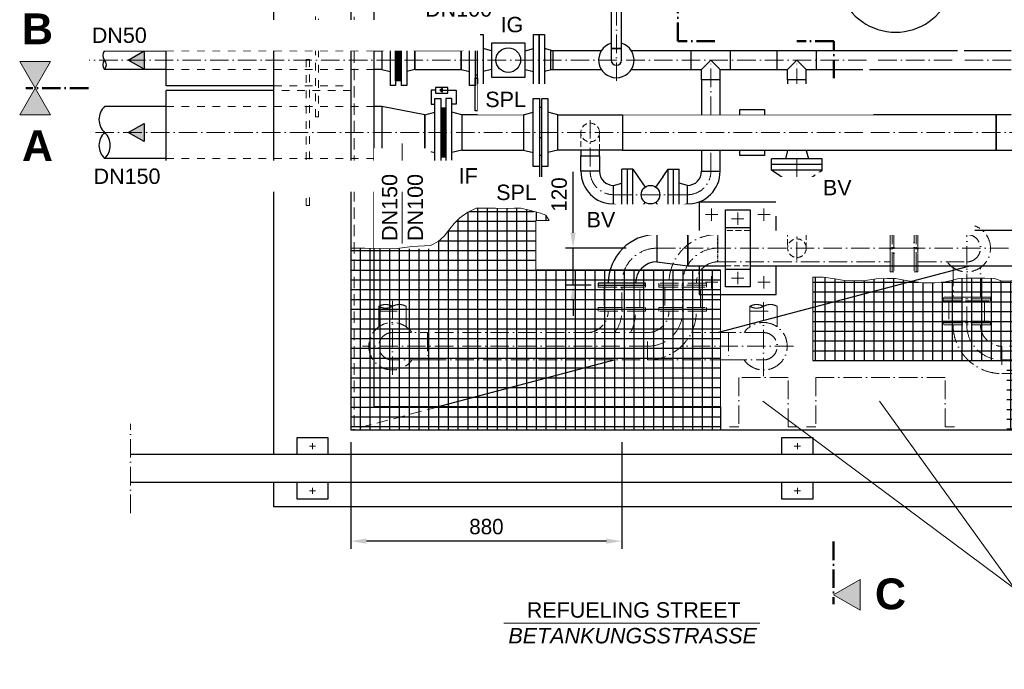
# Model space of a CAD drawing. Header units: millimetres. Extents: x 3814 to 923545, y -36595 to -4911.
# Tile 42 of 54: x 22731 to 25929, y -17491 to -15383. Entities that reach past the tile are written whole.
import ezdxf

# ---------------------------------------------------------------- set-up
doc = ezdxf.new("R2010")
doc.units = ezdxf.units.MM
for name, pattern in [('ACAD_ISO10W100', [18, 12, -3, 0, -3]), ('JIS_02_1.0', [2, 1, -1]), ('RIB_LT_42_S2_C1', [0.2875, 0.125, -0.075, 0.0125, -0.075]), ('VERDECKT2', [0.1875, 0.125, -0.0625])]:
    doc.linetypes.add(name, pattern=pattern)
for name, color, linetype in [('0_0_PANTOGRAPH', 7, 'Continuous'), ('P-MU050ENTL', 7, 'Continuous'), ('P-MU150AUSL', 7, 'Continuous'), ('P-MU200EINL', 7, 'Continuous')]:
    doc.layers.add(name, color=color, linetype=linetype)
for name, color, linetype, lineweight in [('Bemaßung', 7, 'Continuous', 9), ('Beschriftung', 7, 'Continuous', 9), ('P------T2', 7, 'Continuous', 18), ('P-ES-MD', 1, 'VERDECKT2', 18)]:
    doc.layers.add(name, color=color, linetype=linetype, lineweight=lineweight)
doc.styles.add('LBB3.5M1000', font='isocp.shx', dxfattribs={"height": 3.5})
doc.dimstyles.new('DIN', dxfattribs={"dimtxt": 2.5, "dimasz": 2.5, "dimexe": 1.25, "dimexo": 0.625, "dimtad": 1, "dimtih": 1, "dimdec": 4, "dimdsep": 46, "dimlunit": 6, "dimtxsty": 'Standard', "dimcen": 2.5, "dimadec": 0, "dimazin": 0, "dimtfac": 1, "dimtdec": 4, "dimtmove": 0, "dimatfit": 3, "dimfxl": 0, "dimtvp": 1, "dimtolj": 1, "dimtzin": 0, "dimarcsym": 0})

# ---------------------------------------------------------------- blocks, each defined once
blk = doc.blocks.new('*D69')
at = {"layer": 'Bemaßung', "color": 0, "lineweight": -2, "transparency": 16777216}
for p, q in [((24528.6, -16074.3), (24528.6, -15876)), ((24701.1, -16124.3), (24503.6, -16124.3)), ((24528.6, -16244.3), (24528.6, -16124.3)), ((24587.1, -16244.3), (24503.6, -16244.3)), ((24528.6, -16294.3), (24528.6, -16344.3))]:
    blk.add_line(p, q, dxfattribs=at)
at = {"layer": 'Bemaßung', "color": 0, "transparency": 16777216}
for points in [[(24520.3, -16074.3), (24537, -16074.3), (24528.6, -16124.3)], [(24520.3, -16294.3), (24537, -16294.3), (24528.6, -16244.3)]]:
    blk.add_solid(points, dxfattribs=at)
at = {"layer": 'DEFPOINTS', "color": 0, "transparency": 16777216}
for p in [(24801.1, -16124.3), (24528.6, -16244.3), (24687.1, -16244.3)]:
    blk.add_point(p, dxfattribs=at)
at = {"layer": 'Bemaßung', "color": 0, "transparency": 16777216, "insert": (24483.6, -15950.1), "char_height": 50, "attachment_point": 5, "rotation": 90}
blk.add_mtext('\\A1;120', dxfattribs=at)
blk = doc.blocks.new('*D68')
at = {"layer": 'Bemaßung', "color": 0, "lineweight": -2, "transparency": 16777216}
for p, q in [((23807.1, -16754.3), (23807.1, -17100.2)), ((24687.1, -16754.3), (24687.1, -17100.2)), ((24637.1, -17075.2), (23857.1, -17075.2))]:
    blk.add_line(p, q, dxfattribs=at)
at = {"layer": 'Bemaßung', "color": 0, "transparency": 16777216}
for points in [[(23857.1, -17066.9), (23857.1, -17083.6), (23807.1, -17075.2)], [(24637.1, -17066.9), (24637.1, -17083.6), (24687.1, -17075.2)]]:
    blk.add_solid(points, dxfattribs=at)
at = {"layer": 'DEFPOINTS', "color": 0, "transparency": 16777216}
for p in [(23807.1, -16714.3), (24687.1, -16714.3), (23807.1, -17075.2)]:
    blk.add_point(p, dxfattribs=at)
at = {"layer": 'Bemaßung', "color": 0, "transparency": 16777216, "insert": (24247.1, -17028.3), "char_height": 50, "attachment_point": 5}
blk.add_mtext('\\A1;880', dxfattribs=at)

msp = doc.modelspace()

# ---------------------------------------------------------------- hatches: boundary and pattern name
h = msp.add_hatch(color=256)
h.dxf.hatch_style = 1
h.paths.add_polyline_path([(23949.34268, -15396.34956), (23958.7138, -15401.75998), (23958.7138, -15390.93914)])
at = {"lineweight": 5}
h = msp.add_hatch(dxfattribs=at)
h.set_pattern_fill('NET3', color=256, angle=90)
h.set_pattern_definition([(90, (-33241.8837, -25930.738), (-3.175, 2e-16), []), (150, (-33241.8837, -25930.738), (-1.5875, -2.74963066), []), (210, (-33241.8837, -25930.738), (1.5875, -2.74963066), [])])
h.paths.add_polyline_path([(23970.09009, -15581.21934), (23952.09009, -15581.21934), (23952.09009, -15446.21934), (23970.09009, -15446.21934)])
h = msp.add_hatch(color=256)
h.dxf.hatch_style = 1
h.paths.add_polyline_path([(23084.03017, -15513.71934), (23135.06813, -15484.25256), (23135.06813, -15543.18613)])
h = msp.add_hatch(color=256)
h.dxf.hatch_style = 1
h.paths.add_polyline_path([(24095.34268, -15611.88538), (24104.7138, -15617.29579), (24104.7138, -15606.47496)])
h = msp.add_hatch(dxfattribs=at)
h.set_pattern_fill('NET3', color=256, angle=180)
h.set_pattern_definition([(180, (9449.2484, -15748.7193), (-4e-16, -3.175), []), (240, (9449.2484, -15748.7193), (2.74963066, -1.5875), []), (300, (9449.2484, -15748.7193), (2.74963066, 1.5875), [])])
h.paths.add_polyline_path([(24115.09009, -15827.71934), (24115.09009, -15669.71934), (24099.09009, -15669.71934), (24099.09009, -15827.71934)])
h = msp.add_hatch(color=256)
h.dxf.hatch_style = 1
h.paths.add_polyline_path([(23084.03017, -15748.71934), (23135.06813, -15719.25256), (23135.06813, -15778.18613)])
h = msp.add_hatch()
h.set_pattern_fill('NET', color=253, scale=10)
h.set_pattern_definition([(0, (9201.393, -16354.114), (0, 31.75), []), (90, (9201.393, -16354.114), (-31.75, 2e-15), [])])
h.paths.add_polyline_path([(24450.54111, -16034.31291), (24440.2427, -16017.18989), (24422.22021, -16011.01457), (24385.93583, -16000.44068), (24359.08957, -15993.9144), (24338.04773, -15994.63963), (24314.82952, -15995.36473), (24276.37416, -15994.63963), (24245.1746, -15994.63963), (24213.97475, -15994.63963), (24186.40294, -16006.96697), (24161.00808, -16025.82058), (24142.86872, -16043.9491), (24128.35713, -16061.35252), (24109.49222, -16085.28209), (24090.62732, -16102.68551), (24065.23245, -16115.73794), (24006.4608, -16119.36369), (23948.41498, -16125.88998), (23851.9138, -16123.71455), (23807.09009, -16123.71455), (23807.09009, -16714.31291), (25007.09009, -16714.31291), (25007.09009, -16194.31291), (24407.09009, -16194.31291), (24407.09009, -16034.31291)])
h = msp.add_hatch()
h.set_pattern_fill('NET', color=253, scale=10)
h.set_pattern_definition([(0, (7726.393, -16457.02), (0, 31.75), []), (90, (7726.393, -16457.02), (-31.75, 2e-15), [])])
h.paths.add_polyline_path([(26457.09009, -16714.31291), (26457.09009, -16199.73016), (26411.87144, -16200.58966), (26393.00399, -16211.24743), (26365.1128, -16206.3284), (26334.76076, -16211.24743), (26306.86985, -16217.80614), (26287.18211, -16221.90534), (26251.90806, -16224.36486), (26217.45429, -16221.0855), (26198.58683, -16216.9863), (26175.61766, -16214.52679), (26144.44532, -16213.70695), (26122.29643, -16216.9863), (26088.66324, -16227.64421), (26040.26402, -16230.10373), (26007.45083, -16227.64421), (25921.74414, -16231.07874), (25897.46994, -16222.99211), (25866.26016, -16221.83686), (25841.98596, -16221.83686), (25804.99673, -16221.83686), (25780.72253, -16222.99211), (25762.22806, -16227.61299), (25737.95385, -16233.38911), (25703.27629, -16236.85487), (25666.28707, -16236.85487), (25615.42671, -16229.92349), (25576.12582, -16222.99211), (25549.53966, -16222.99211), (25512.55043, -16224.14737), (25470.93731, -16229.92349), (25409.67388, -16228.76824), (25378.46439, -16224.14737), (25340.31904, -16218.37124), (25307.09009, -16218.37124), (25307.09009, -16489.31291), (25937.09009, -16489.31291), (25937.09009, -16714.31291)])
at = {"layer": 'Beschriftung'}
h = msp.add_hatch(color=256, dxfattribs=at)
h.dxf.hatch_style = 1
h.paths.add_polyline_path([(22781.01714, -15604.91888), (22731.16859, -15518.57866), (22830.86568, -15518.57866)])
h = msp.add_hatch(color=256, dxfattribs=at)
h.dxf.hatch_style = 1
h.paths.add_polyline_path([(22781.01714, -15604.91888), (22731.16859, -15691.25909), (22830.86568, -15691.25909)])
h = msp.add_hatch(color=256, dxfattribs=at)
h.dxf.hatch_style = 1
h.paths.add_polyline_path([(25374.18763, -17249.85568), (25460.52784, -17299.70422), (25460.52784, -17200.00713)])

# ---------------------------------------------------------------- linework, layer by layer
at = {"linetype": 'JIS_02_1.0', "lineweight": 18, "ltscale": 25}
for p, q in [((23557.09009, -15429.31841), (23807.09009, -15429.31841)), ((23207.09009, -15483.56934), (23882.09009, -15483.56934)), ((23882.09009, -15543.86934), (23207.09009, -15543.86934)), ((23557.09009, -15597.61841), (23807.09009, -15597.61841)), ((23807.09009, -15612.21934), (23557.09009, -15612.21934)), ((23882.09009, -15664.56934), (23207.09009, -15664.56934)), ((23882.09009, -15832.86934), (23207.09009, -15832.86934)), ((23807.09009, -15885.21934), (23557.09009, -15885.21934))]:
    msp.add_line(p, q, dxfattribs=at)
for p, q in [((24685.94009, -15475.71934), (24652.24009, -15475.71934)), ((24652.24009, -15475.71934), (24652.24009, -15513.71934)), ((24685.94009, -15513.71934), (24685.94009, -15475.71934)), ((23007.09009, -15483.56934), (23207.09009, -15483.56934)), ((23882.09009, -15483.56934), (23907.09009, -15483.56934)), ((23907.09009, -15483.56934), (23907.09009, -15543.86934)), ((24912.09009, -15543.86934), (24912.09009, -15483.56934)), ((25040.09009, -15543.86934), (25040.09009, -15483.56934)), ((25191.59009, -15543.86934), (25191.59009, -15483.56934)), ((25319.59009, -15543.86934), (25319.59009, -15483.56934)), ((24945.94009, -15543.86934), (24976.09009, -15513.71934)), ((25006.24009, -15543.86934), (24976.09009, -15513.71934)), ((25225.44009, -15543.86934), (25255.59009, -15513.71934)), ((25285.74009, -15543.86934), (25255.59009, -15513.71934)), ((23207.09009, -15543.86934), (23007.09009, -15543.86934)), ((23907.09009, -15543.86934), (23882.09009, -15543.86934)), ((25225.44009, -15577.71934), (25225.44009, -15543.86934)), ((25285.74009, -15577.71934), (25285.74009, -15543.86934)), ((25285.74009, -15577.71934), (25225.44009, -15577.71934)), ((23207.09009, -15664.56934), (23007.09009, -15664.56934)), ((23907.09009, -15664.56934), (23882.09009, -15664.56934)), ((23207.09009, -15832.86934), (23007.09009, -15832.86934)), ((23907.09009, -15832.86934), (23882.09009, -15832.86934)), ((25225.44009, -16047.62241), (25225.44009, -16067.16291)), ((25285.74009, -16047.62241), (25225.44009, -16047.62241)), ((25285.74009, -16067.16291), (25285.74009, -16047.62241)), ((25820.07898, -16181.46291), (25001.40579, -16398.17052)), ((25023.26509, -16192.84391), (25103.26509, -16192.84391)), ((24731.54009, -16238.31291), (24642.64009, -16238.31291)), ((24665.56135, -16487.07052), (24090.42342, -16639.31291)), ((25007.09009, -16639.31291), (25007.09009, -16714.31291)), ((27027.09009, -16794.31291), (23091.55626, -16794.31291)), ((23091.55626, -16884.31291), (27027.09009, -16884.31291))]:
    msp.add_line(p, q)
at = {"linetype": 'ACAD_ISO10W100', "lineweight": 18, "ltscale": 5}
for p, q in [((25482.10906, -15513.71934), (22957.09009, -15513.71934)), ((25255.59009, -15691.56934), (25255.59009, -15513.71934)), ((25759.86869, -15513.71934), (25508.75156, -15513.71934)), ((25950.94009, -15513.71934), (25786.51118, -15513.71934)), ((25470.10156, -15748.71934), (22957.09009, -15748.71934)), ((26547.09009, -15748.71934), (25491.40156, -15748.71934)), ((25807.2977, -16027.27049), (25807.2977, -16282.76291)), ((24801.09009, -16124.31291), (26415.09009, -16124.31291)), ((25558.54009, -16124.31291), (25648.8477, -16124.31291)), ((25063.26509, -16241.42366), (25063.26509, -16201.42366)), ((24687.09009, -16328.62052), (24687.09009, -16238.31291)), ((24958.26509, -16235.00341), (24998.26509, -16235.00341)), ((24978.26509, -16255.00341), (24978.26509, -16215.00341)), ((25083.26509, -16221.42366), (25043.26509, -16221.42366)), ((25168.26509, -16235.00341), (25128.26509, -16235.00341)), ((25148.26509, -16255.00341), (25148.26509, -16215.00341)), ((23942.09009, -16295.54223), (23942.09009, -16539.66293)), ((25147.09009, -16299.76592), (25147.09009, -16539.66293)), ((25807.2977, -16373.07052), (25807.2977, -16282.76291)), ((23897.64009, -16328.62052), (23897.64009, -16312.99416)), ((23897.64009, -16328.62052), (23986.54009, -16328.62052)), ((23897.64009, -16328.62052), (23897.64009, -16379.69412)), ((23986.54009, -16328.62052), (23986.54009, -16312.99416)), ((23986.54009, -16328.62052), (23986.54009, -16379.69412)), ((25102.64009, -16328.62052), (25102.64009, -16312.99416)), ((25102.64009, -16328.62052), (25191.54009, -16328.62052)), ((25102.64009, -16328.62052), (25102.64009, -16379.69412)), ((25191.54009, -16328.62052), (25191.54009, -16312.99416)), ((25191.54009, -16328.62052), (25191.54009, -16379.69412)), ((25033.09009, -16398.17052), (24912.91003, -16398.17052)), ((24770.54009, -16442.62052), (23845.04768, -16442.62052)), ((25244.13251, -16442.62052), (24880.58736, -16442.62052)), ((25033.09009, -16487.07052), (24770.54009, -16487.07052)), ((25921.2977, -16487.07052), (26431.2977, -16487.07052)), ((23091.55626, -16984.31291), (23091.55626, -16694.31291)), ((23682.09009, -16756.81291), (23682.09009, -16776.81291)), ((25257.09009, -16756.81291), (25257.09009, -16776.81291)), ((23692.09009, -16766.81291), (23672.09009, -16766.81291)), ((25267.09009, -16766.81291), (25247.09009, -16766.81291)), ((23692.09009, -16911.81291), (23672.09009, -16911.81291)), ((23682.09009, -16901.81291), (23682.09009, -16921.81291)), ((25267.09009, -16911.81291), (25247.09009, -16911.81291)), ((25257.09009, -16901.81291), (25257.09009, -16921.81291))]:
    msp.add_line(p, q, dxfattribs=at)
at = {"color": 1, "linetype": 'RIB_LT_42_S2_C1', "ltscale": 50}
msp.add_line((24998.54009, -16168.76291), (24998.54009, -16079.86291), dxfattribs=at)
for points in [[(23557.09009, -16794.31291), (23557.09009, -14734.31291)], [(26707.09009, -16140.16291), (26707.09009, -14814.31291), (23807.09009, -14814.31291), (23807.09009, -16714.31291), (26707.09009, -16714.31291), (26707.09009, -16688.46291)], [(25007.09009, -16639.31291), (23882.09009, -16639.31291), (23882.09009, -14889.31291), (24795.20339, -14889.31291)], [(23935.34233, -15396.34956), (23921.67955, -15396.34956), (23921.67955, -15440.89605), (23934.09009, -15440.89605)], [(23955.59009, -15396.34956), (24002.34025, -15396.34956), (24002.34025, -15440.89605), (23988.09009, -15440.89605)], [(24216.59009, -15567.21934), (24218.09009, -15567.21934), (24218.09009, -15460.21934), (24210.09009, -15460.21934), (24210.09009, -15567.21934), (24211.59009, -15567.21934)], [(24620.1286, -15483.56934), (24455.09009, -15483.56934), (24455.09009, -15543.86934), (24620.1286, -15543.86934)], [(25777.21869, -15483.56934), (24718.05158, -15483.56934)], [(25950.94009, -15483.56934), (25798.51869, -15483.56934)], [(24718.05158, -15543.86934), (24945.94009, -15543.86934)], [(25006.24009, -15543.86934), (25225.44009, -15543.86934)], [(25285.74009, -15543.86934), (25470.10156, -15543.86934)], [(25491.40156, -15543.86934), (25950.94009, -15543.86934)], [(24081.34233, -15611.88538), (24067.67955, -15611.88538), (24067.67955, -15656.43186), (24079.09009, -15656.43186)], [(24101.59009, -15611.88538), (24148.34025, -15611.88538), (24148.34025, -15656.43186), (24135.09009, -15656.43186)], [(25950.94009, -15691.56934), (25903.09009, -15691.56934), (25903.09009, -15805.86934), (26113.09009, -15805.86934), (26113.09009, -15691.56934), (26065.24009, -15691.56934)], [(25023.26509, -16067.16291), (24901.09009, -16067.16291), (24901.09009, -16181.46291), (25023.26509, -16181.46291)], [(25103.26509, -16181.46291), (26415.09009, -16181.46291), (26415.09009, -16067.16291), (25103.26509, -16067.16291)], [(24938.26509, -16181.46291), (24938.26509, -16275.00341), (25188.26509, -16275.00341), (25188.26509, -16181.46291)], [(23632.09009, -16794.31291), (23632.09009, -16739.31291), (23732.09009, -16739.31291), (23732.09009, -16794.31291)], [(25207.09009, -16794.31291), (25207.09009, -16739.31291), (25307.09009, -16739.31291), (25307.09009, -16794.31291)], [(26957.09009, -16884.31291), (26957.09009, -16964.31291), (23557.09009, -16964.31291), (23557.09009, -16884.31291)], [(23732.09009, -16884.31291), (23732.09009, -16939.31291), (23632.09009, -16939.31291), (23632.09009, -16884.31291)], [(25307.09009, -16884.31291), (25307.09009, -16939.31291), (25207.09009, -16939.31291), (25207.09009, -16884.31291)]]:
    msp.add_lwpolyline(points)
at = {"linetype": 'JIS_02_1.0', "lineweight": 18, "ltscale": 25}
for points in [[(23692.09009, -15329.31841), (23702.09009, -15329.31841), (23702.09009, -15697.61841), (23692.09009, -15697.61841)], [(23672.09009, -15512.21934), (23662.09009, -15512.21934), (23662.09009, -15985.21934), (23672.09009, -15985.21934)]]:
    msp.add_lwpolyline(points, close=True, dxfattribs=at)
for points in [[(23975.83785, -15405.34056), (23975.83785, -15387.35856), (23935.34233, -15387.35856), (23935.34233, -15405.34056)], [(23949.34268, -15396.34956), (23958.7138, -15401.75998), (23958.7138, -15390.93914)], [(24210.09009, -15596.21934), (24192.09009, -15596.21934), (24192.09009, -15431.21934), (24210.09009, -15431.21934)], [(24236.09009, -15596.21934), (24218.09009, -15596.21934), (24218.09009, -15431.21934), (24236.09009, -15431.21934)], [(23084.03017, -15513.71934), (23135.06813, -15484.25256), (23135.06813, -15543.18613)], [(24210.09009, -15571.94222), (24218.09009, -15571.94222), (24218.09009, -15678.94222), (24210.09009, -15678.94222)], [(24211.59009, -15571.94222), (24211.59009, -15561.84284), (24216.59009, -15561.84284), (24216.59009, -15571.94222)], [(24121.83785, -15620.87637), (24121.83785, -15602.89438), (24081.34233, -15602.89438), (24081.34233, -15620.87637)], [(24095.34268, -15611.88538), (24104.7138, -15617.29579), (24104.7138, -15606.47496)], [(24047.09009, -15691.56934), (23907.09009, -15664.56934), (23907.09009, -15832.86934), (24047.09009, -15805.86934)], [(23084.03017, -15748.71934), (23135.06813, -15719.25256), (23135.06813, -15778.18613)], [(24801.09009, -16168.76291), (24901.09009, -16181.46291), (24901.09009, -16067.16291), (24801.09009, -16079.86291)], [(24764.13251, -16238.31291), (24610.04768, -16238.31291), (24610.04768, -16244.31291), (24764.13251, -16244.31291)]]:
    msp.add_lwpolyline(points, close=True)
at = {"linetype": 'ACAD_ISO10W100', "lineweight": 18, "ltscale": 5}
for points in [[(25558.54009, -16201.35532), (25558.54009, -16047.27049), (25564.54009, -16047.27049), (25564.54009, -16201.35532)], [(25564.54009, -16201.35532), (25564.54009, -16047.27049), (25570.54009, -16047.27049), (25570.54009, -16201.35532)], [(25642.8477, -16201.35532), (25642.8477, -16047.27049), (25636.8477, -16047.27049), (25636.8477, -16201.35532)], [(25648.8477, -16201.35532), (25648.8477, -16047.27049), (25642.8477, -16047.27049), (25642.8477, -16201.35532)], [(25558.54009, -16079.86291), (24998.54009, -16079.86291), (24998.54009, -16168.76291), (25558.54009, -16168.76291)], [(25636.8477, -16182.09472), (25636.8477, -16066.5311), (25570.54009, -16066.5311), (25570.54009, -16182.09472)], [(24764.13251, -16244.31291), (24610.04768, -16244.31291), (24610.04768, -16250.31291), (24764.13251, -16250.31291)], [(24961.58251, -16238.31291), (24807.49768, -16238.31291), (24807.49768, -16244.31291), (24961.58251, -16244.31291)], [(24961.58251, -16244.31291), (24807.49768, -16244.31291), (24807.49768, -16250.31291), (24961.58251, -16250.31291)], [(24744.8719, -16250.31291), (24629.30828, -16250.31291), (24629.30828, -16316.62052), (24744.8719, -16316.62052)], [(24942.3219, -16250.31291), (24826.75828, -16250.31291), (24826.75828, -16316.62052), (24942.3219, -16316.62052)], [(25884.34011, -16282.76291), (25730.25528, -16282.76291), (25730.25528, -16288.76291), (25884.34011, -16288.76291)], [(25884.34011, -16288.76291), (25730.25528, -16288.76291), (25730.25528, -16294.76291), (25884.34011, -16294.76291)], [(25865.07951, -16294.76291), (25749.51589, -16294.76291), (25749.51589, -16361.07052), (25865.07951, -16361.07052)], [(24764.13251, -16322.62052), (24610.04768, -16322.62052), (24610.04768, -16316.62052), (24764.13251, -16316.62052)], [(24764.13251, -16328.62052), (24610.04768, -16328.62052), (24610.04768, -16322.62052), (24764.13251, -16322.62052)], [(24961.58251, -16322.62052), (24807.49768, -16322.62052), (24807.49768, -16316.62052), (24961.58251, -16316.62052)], [(24961.58251, -16328.62052), (24807.49768, -16328.62052), (24807.49768, -16322.62052), (24961.58251, -16322.62052)], [(25884.34011, -16367.07052), (25730.25528, -16367.07052), (25730.25528, -16361.07052), (25884.34011, -16361.07052)], [(25884.34011, -16373.07052), (25730.25528, -16373.07052), (25730.25528, -16367.07052), (25884.34011, -16367.07052)], [(24770.54009, -16398.17052), (24056.09009, -16398.17052), (24056.09009, -16487.07052), (24770.54009, -16487.07052)], [(26006.2977, -16442.62052), (25921.2977, -16442.62052), (25921.2977, -16531.52052), (26006.2977, -16531.52052)]]:
    msp.add_lwpolyline(points, close=True, dxfattribs=at)
for points in [[(25807.2977, -16079.86291), (25648.8477, -16079.86291), (25648.8477, -16168.76291), (25807.2977, -16168.76291)], [(25762.8477, -16187.2393), (25762.8477, -16282.76291), (25851.7477, -16282.76291), (25851.7477, -16187.2393)], [(23942.09009, -16398.17052), (24056.09009, -16398.17052), (24056.09009, -16487.07052), (23942.09009, -16487.07052)], [(25147.09009, -16398.17052), (25033.09009, -16398.17052), (25033.09009, -16487.07052), (25147.09009, -16487.07052)], [(25257.09009, -16704.31291), (25227.09009, -16704.31291), (25227.09009, -16544.31291), (25067.09009, -16544.31291), (25067.09009, -16704.31291), (25037.09009, -16704.31291)], [(25767.09009, -16704.31291), (25737.09009, -16704.31291), (25737.09009, -16544.31291), (25317.09009, -16544.31291), (25317.09009, -16704.31291), (25287.09009, -16704.31291)]]:
    msp.add_lwpolyline(points, dxfattribs=at)
for centre, radius, start, end in [((23023.78663, -15498.64434), 22.49511, 137.92169072, 222.07830928), ((23023.78663, -15528.79434), 22.49511, 137.92169072, 222.07830928), ((22990.39356, -15528.79434), 22.49511, 317.92169072, 42.07830928), ((24669.09009, -15513.71934), 16.85, 180, 0), ((23045.78677, -15706.64434), 57.16414, 132.6049657, 227.3950343), ((23045.78677, -15790.79434), 57.16414, 132.6049657, 227.3950343), ((22968.39341, -15790.79434), 57.16414, 312.6049657, 47.3950343), ((24801.09009, -16238.31291), 158.45, 90, 180), ((24801.09009, -16238.31291), 69.55, 90, 180)]:
    msp.add_arc(centre, radius, start, end)
for centre, radius, start, end in [((25807.2977, -16124.31291), 77.04242, 215.23665105, 144.76334895), ((24998.54009, -16238.31291), 158.45, 90, 180), ((25807.2977, -16124.31291), 44.45, 270, 90), ((24801.09009, -16238.31291), 114, 90, 180), ((24998.54009, -16238.31291), 114, 90, 180), ((24998.54009, -16238.31291), 69.55, 90, 180), ((23919.86509, -16351.73912), 44.66679, 60.1604241, 119.8395759), ((23964.31509, -16351.73912), 44.66679, 60.1604241, 119.8395759), ((25124.86509, -16351.73912), 44.66679, 60.1604241, 119.8395759), ((25169.31509, -16351.73912), 44.66679, 60.1604241, 119.8395759), ((23919.86509, -16274.24921), 44.66679, 240.1604241, 299.8395759), ((24573.09009, -16328.62052), 69.55, 270, 0), ((24573.09009, -16328.62052), 114, 322.40415409, 0), ((24573.09009, -16328.62052), 158.45, 333.96374879, 0), ((24770.54009, -16328.62052), 114, 270, 0), ((24770.54009, -16328.62052), 69.55, 270, 0), ((24770.54009, -16328.62052), 158.45, 270, 0), ((25124.86509, -16274.24921), 44.66679, 240.1604241, 299.8395759), ((23942.09009, -16442.62052), 77.04242, 35.23665105, 324.76334895), ((25147.09009, -16442.62052), 77.04242, 215.23665105, 144.76334895), ((25921.2977, -16373.07052), 158.45, 180, 270), ((25921.2977, -16373.07052), 114, 180, 270), ((25921.2977, -16373.07052), 69.55, 180, 270), ((23942.09009, -16442.62052), 44.45, 90, 270), ((25147.09009, -16442.62052), 44.45, 270, 90)]:
    msp.add_arc(centre, radius, start, end, dxfattribs=at)
at = {"layer": '0_0_PANTOGRAPH', "linetype": 'RIB_LT_42_S2_C1', "ltscale": 50}
msp.add_line((24884.54009, -16328.62052), (24884.54009, -16238.31291), dxfattribs=at)
at = {"layer": 'Bemaßung', "color": 253}
msp.add_lwpolyline([(26007.45083, -16227.64421), (25921.74414, -16231.07874), (25897.46994, -16222.99211), (25866.26016, -16221.83686), (25841.98596, -16221.83686), (25804.99673, -16221.83686), (25780.72253, -16222.99211), (25762.22806, -16227.61299), (25737.95385, -16233.38911), (25703.27629, -16236.85487), (25666.28707, -16236.85487), (25615.42671, -16229.92349), (25576.12582, -16222.99211), (25549.53966, -16222.99211), (25512.55043, -16224.14737), (25470.93731, -16229.92349), (25409.67388, -16228.76824), (25378.46439, -16224.14737), (25340.31904, -16218.37124), (25307.09009, -16218.37124), (25307.09009, -16489.31291), (25937.09009, -16489.31291)], dxfattribs=at)
at = {"layer": 'Beschriftung', "linetype": 'ACAD_ISO10W100', "lineweight": 50, "ltscale": 5}
for p, q in [((22954.17511, -15604.91888), (22751.04274, -15604.91888)), ((25374.18763, -17076.6977), (25374.18763, -17279.83007))]:
    msp.add_line(p, q, dxfattribs=at)
at = {"layer": 'Beschriftung'}
for points in [[(22781.01714, -15604.91888), (22731.16859, -15518.57866), (22830.86568, -15518.57866)], [(22781.01714, -15604.91888), (22731.16859, -15691.25909), (22830.86568, -15691.25909)], [(25374.18763, -17249.85568), (25460.52784, -17299.70422), (25460.52784, -17200.00713)]]:
    msp.add_lwpolyline(points, close=True, dxfattribs=at)
at = {"layer": 'P------T2', "color": 7}
for p, q in [((25145.4132, -16621.18459), (25963.76942, -17230.07091)), ((25963.76942, -17230.07091), (25524.16013, -16621.18459)), ((25135.21535, -17341.11895), (24303.83578, -17341.11895))]:
    msp.add_line(p, q, dxfattribs=at)
at = {"layer": 'P-ES-MD', "color": 7, "ltscale": 150}
for p, q in [((24553.94009, -15748.71934), (24553.94009, -15805.86934)), ((24614.24009, -15805.86934), (24614.24009, -15748.71934)), ((25225.44009, -16067.16291), (25225.44009, -16125.00341)), ((25285.73218, -16125.00341), (25285.74009, -16067.16291)), ((25023.26509, -16181.46291), (25103.26509, -16181.46291))]:
    msp.add_line(p, q, dxfattribs=at)
at = {"layer": 'P-ES-MD', "color": 7, "ltscale": 300}
msp.add_line((24090.42342, -16639.31291), (23807.09009, -16714.31291), dxfattribs=at)
msp.add_lwpolyline([(25007.09009, -16704.31291), (23817.09009, -16704.31291), (23817.09009, -14824.31291), (24703.86552, -14824.31291)], dxfattribs=at)
at = {"layer": 'P-ES-MD', "color": 7, "ltscale": 150}
for centre in [(24584.09009, -15748.71934), (25255.59009, -16124.31291)]:
    msp.add_circle(centre, 30.15, dxfattribs=at)
at = {"layer": 'P-MU050ENTL', "linetype": 'Continuous', "ltscale": 10}
for p, q in [((23952.09009, -15431.21934), (23934.09009, -15431.21934)), ((23934.09009, -15431.21934), (23934.09009, -15596.21934)), ((23952.09009, -15431.21934), (23952.09009, -15596.21934)), ((23988.09009, -15431.21934), (23970.09009, -15431.21934)), ((23970.09009, -15431.21934), (23970.09009, -15596.21934)), ((23988.09009, -15431.21934), (23988.09009, -15596.21934)), ((23907.09009, -15483.56934), (23934.09009, -15476.33464)), ((24015.09009, -15483.56934), (23988.09009, -15476.33464)), ((24165.09009, -15483.56934), (24192.09009, -15476.33464)), ((24263.09009, -15483.56936), (24236.09009, -15476.33464)), ((24373.09009, -15483.56936), (24400.09009, -15476.33464)), ((24463.09009, -15483.56934), (24436.09009, -15476.33464)), ((23907.09009, -15483.56934), (23907.09009, -15543.86934)), ((24015.09009, -15483.56934), (24015.09009, -15543.86934)), ((24015.09009, -15543.86934), (24015.09009, -15483.56934)), ((24165.09009, -15483.56934), (24165.09009, -15543.86934)), ((24463.09009, -15483.56934), (24463.09009, -15543.86934)), ((23907.09009, -15543.86934), (23934.09009, -15551.10394)), ((24015.09009, -15543.86934), (23988.09009, -15551.10404)), ((24165.09009, -15543.86934), (24192.09009, -15551.10404)), ((24263.09009, -15543.86933), (24236.09009, -15551.10404)), ((24373.09009, -15543.86933), (24400.09009, -15551.10404)), ((24463.09009, -15543.86934), (24436.09009, -15551.10404)), ((23952.09009, -15596.21934), (23934.09009, -15596.21934)), ((23976.22859, -15596.21934), (23970.09009, -15596.21934)), ((23988.09009, -15596.21934), (23976.22859, -15596.21934)), ((24047.09009, -15691.56934), (24079.09009, -15683.21934)), ((24047.09009, -15691.56934), (24047.09009, -15805.86934)), ((24167.09009, -15691.56934), (24135.09009, -15683.21934)), ((24167.09009, -15691.56934), (24167.09009, -15805.86934)), ((24367.09009, -15691.56934), (24167.09009, -15691.56934)), ((24047.09009, -15805.86934), (24079.09009, -15814.21934)), ((24167.09009, -15805.86934), (24135.09009, -15814.21934)), ((24167.09009, -15805.86934), (24367.09009, -15805.86934)), ((24367.09009, -15805.86934), (24399.09009, -15814.21934)), ((24479.09009, -15805.86934), (24447.09009, -15814.21934)), ((25225.44009, -15805.86934), (25225.44009, -15807.62241)), ((25285.74009, -15807.62241), (25225.44009, -15807.62241)), ((25285.74009, -15807.62241), (25225.44009, -15807.62241)), ((25285.74009, -15807.62241), (25285.74009, -15805.86934)), ((25338.09009, -15984.62241), (25173.09009, -15984.62241)), ((25173.09009, -15984.62241), (25173.09009, -16020.62241)), ((25338.09009, -15984.62241), (25338.09009, -16020.62241)), ((25338.09009, -16002.62241), (25173.09009, -16002.62241)), ((25338.09009, -16020.62241), (25173.09009, -16020.62241)), ((25225.44009, -16047.62241), (25218.20539, -16020.62241)), ((25285.74009, -16047.62241), (25292.97479, -16020.62241)), ((24723.09009, -16033.21934), (24687.09009, -16033.21934)), ((24837.09009, -16033.21934), (24873.09009, -16033.21934)), ((25225.44009, -16047.62241), (25285.74009, -16047.62241))]:
    msp.add_line(p, q, dxfattribs=at)
for points in [[(23557.09009, -15597.61841), (23207.09009, -15597.61841), (23207.09009, -15429.31841), (23557.09009, -15429.31841)], [(25285.74009, -15691.56934), (25285.74009, -15577.71934), (25225.44009, -15577.71934), (25225.44009, -15691.56934)], [(25470.10156, -15691.56934), (24689.09009, -15691.56934), (24689.09009, -15805.86934), (25470.10156, -15805.86934)], [(25470.10156, -15805.86934), (25903.09009, -15805.86934), (25903.09009, -15691.56934), (25470.10156, -15691.56934)], [(24420.59009, -15823.28284), (24420.59009, -15765.11096), (24425.59009, -15765.11096), (24425.59009, -15823.28284)]]:
    msp.add_lwpolyline(points, dxfattribs=at)
for points in [[(24373.09009, -15458.71934), (24263.09009, -15458.71934), (24263.09009, -15568.71934), (24373.09009, -15568.71934)], [(24015.09009, -15543.86934), (24165.09009, -15543.86934), (24165.09009, -15483.56934), (24015.09009, -15483.56934)], [(24079.09009, -15858.71934), (24079.09009, -15638.71934), (24099.09009, -15638.71934), (24099.09009, -15858.71934)], [(24115.09009, -15827.71934), (24115.09009, -15669.71934), (24099.09009, -15669.71934), (24099.09009, -15827.71934)], [(24135.09009, -15858.71934), (24135.09009, -15638.71934), (24115.09009, -15638.71934), (24115.09009, -15858.71934)]]:
    msp.add_lwpolyline(points, close=True, dxfattribs=at)
msp.add_circle((24318.09009, -15513.71934), 40, dxfattribs=at)
at = {"layer": 'P-MU150AUSL', "linetype": 'Continuous', "ltscale": 10}
for p, q in [((23557.09009, -15612.21934), (23207.09009, -15612.21934)), ((23207.09009, -15885.21934), (23207.09009, -15612.21934)), ((23557.09009, -15885.21934), (23207.09009, -15885.21934))]:
    msp.add_line(p, q, dxfattribs=at)
at = {"layer": 'P-MU200EINL'}
msp.add_lwpolyline([(23970.09009, -15581.21934), (23952.09009, -15581.21934), (23952.09009, -15446.21934), (23970.09009, -15446.21934)], close=True, dxfattribs=at)

# ---------------------------------------------------------------- texts
at = {"layer": 'Beschriftung', "char_height": 100, "attachment_point": 1, "style": 'LBB3.5M1000'}
for s, insert in [('{\\fArial|b1|i0|c0|p34;B}', (22738.50004, -15362.40012)), ('{\\fArial|b1|i0|c0|p34;A}', (22738.50004, -15741.80233)), ('{\\fArial|b1|i0|c0|p34;C}', (25509.03127, -17196.4561))]:
    msp.add_mtext_dynamic_manual_height_columns(s, width=100, gutter_width=17.5, heights=[0], dxfattribs=dict(at, insert=insert))
at = {"layer": 'Beschriftung', "insert": (24104.17976, -17273.6047), "char_height": 50, "width": 1235.8101064, "attachment_point": 1, "style": 'LBB3.5M1000'}
msp.add_mtext('\\pi273.99;{\\fArial|b0|i0|c0|p34;REFUELING STREET\\P\\pi214.2;\\fArial|b0|i1|c0|p34;BETANKUNGSSTRASSE\\H1.0213x; }', dxfattribs=at)

# ---------------------------------------------------------------- dimensions: what is measured, and where the dimension line sits
at = {"layer": 'Bemaßung', "color": 0}
dim = msp.add_linear_dim(base=(23807.09009, -17075.22571), p1=(24687.09009, -16714.31291), p2=(23807.09009, -16714.31291), angle=180, dimstyle='DIN', override={"dimscale": 20, "dimexo": 2, "dimgap": 1, "dimsah": 1, "dimtmove": 2}, dxfattribs=at)
dim.commit()
dim.dimension.update_dxf_attribs({"geometry": '*D68', "text_midpoint": (24247.09009, -17028.34641), "dimtype": 160})

# ---------------------------------------------------------------- next in the draw order: texts
at = {"layer": 'Beschriftung', "char_height": 50, "attachment_point": 1, "style": 'LBB3.5M1000', "bg_fill": 2}
for s, insert, width in [('{\\fArial|b0|i0|c0|p34;DN150\\PDN100}', (24048.12705, -15239.48168), 275.8290734), ('{\\fArial|b0|i0|c0|p34;\\C256;IF}', (24156.98976, -15864.50514), 1235.8101064)]:
    msp.add_mtext(s, dxfattribs=dict(at, insert=insert, width=width))
at = {"layer": 'Beschriftung', "insert": (23907.42722, -16100.84822), "char_height": 50, "width": 275.8290734, "attachment_point": 1, "rotation": 90, "style": 'LBB3.5M1000', "bg_fill": 2}
msp.add_mtext('{\\fArial|b0|i0|c0|p34;DN150\\PDN100}', dxfattribs=at)

# ---------------------------------------------------------------- next in the draw order: linework, layer by layer
at = {"linetype": 'ACAD_ISO10W100', "lineweight": 18, "ltscale": 5}
for p, q in [((24584.09009, -15708.56934), (24584.09009, -15874.71934)), ((24976.09009, -15874.71934), (24976.09009, -15805.86934)), ((25255.59009, -16163.77241), (25255.59009, -15805.86934))]:
    msp.add_line(p, q, dxfattribs=at)
for p, q in [((24553.94009, -15805.86934), (24553.94009, -15824.71934)), ((24614.24009, -15824.71934), (24614.24009, -15805.86934)), ((25230.78477, -15910.48419), (25173.09009, -15870.62241)), ((25280.39541, -15910.48419), (25338.09009, -15870.62241)), ((25173.09009, -15984.62241), (25230.78477, -15944.76063)), ((25338.09009, -15984.62241), (25280.39541, -15944.76063))]:
    msp.add_line(p, q)
for points in [[(24945.94009, -15805.86934), (24945.94009, -15874.71934), (25006.24009, -15874.71934), (25006.24009, -15805.86934)], [(25150.71498, -15805.86934), (25150.71498, -15823.71934), (25070.71498, -15823.71934), (25070.71498, -15805.86934)]]:
    msp.add_lwpolyline(points)
msp.add_circle((25255.59009, -15927.62241), 30.15)
at = {"layer": 'P------T2', "color": 7}
msp.add_line((23973.95829, -16108.62582), (23973.95829, -15784.26912), dxfattribs=at)
at = {"layer": 'P-MU050ENTL', "linetype": 'Continuous', "ltscale": 10}
for p, q in [((25225.44009, -15807.62241), (25218.20539, -15834.62241)), ((25285.74009, -15807.62241), (25292.97479, -15834.62241)), ((25338.09009, -15834.62241), (25173.09009, -15834.62241)), ((25173.09009, -15870.62241), (25173.09009, -15834.62241)), ((25338.09009, -15852.62241), (25173.09009, -15852.62241)), ((25338.09009, -15870.62241), (25338.09009, -15834.62241)), ((24723.09009, -15868.21934), (24687.09009, -15868.21934)), ((24837.09009, -15868.21934), (24873.09009, -15868.21934)), ((24945.94009, -15874.71934), (25006.24009, -15874.71934)), ((25338.09009, -15870.62241), (25173.09009, -15870.62241))]:
    msp.add_line(p, q, dxfattribs=at)
for points in [[(24427.09009, -15823.28284), (24419.09009, -15823.28284), (24419.09009, -15985.28284), (24427.09009, -15985.28284)], [(24553.94009, -15824.71934), (24614.24009, -15824.71934), (24614.24009, -15874.71934), (24553.94009, -15874.71934)]]:
    msp.add_lwpolyline(points, close=True, dxfattribs=at)

# ---------------------------------------------------------------- next in the draw order: texts
at = {"layer": 'Beschriftung', "char_height": 50, "width": 1235.8101064, "attachment_point": 1, "style": 'LBB3.5M1000', "bg_fill": 2}
for s, insert in [('{\\fArial|b0|i0|c0|p34;IG}', (24293.10891, -15373.48317)), ('{\\fArial|b0|i0|c0|p34;DN50}', (22965.37395, -15408.09233))]:
    msp.add_mtext(s, dxfattribs=dict(at, insert=insert))

# ---------------------------------------------------------------- next in the draw order: linework, layer by layer
at = {"linetype": 'ACAD_ISO10W100', "lineweight": 18, "ltscale": 5}
msp.add_line((24669.09009, -15581.21934), (24669.09009, -15027.16291), dxfattribs=at)
for points in [[(24685.94009, -15232.31291), (24652.24009, -15232.31291), (24652.24009, -15475.71934), (24685.94009, -15475.71934)], [(24418.09009, -15596.21934), (24400.09009, -15596.21934), (24400.09009, -15431.21934), (24418.09009, -15431.21934)], [(24436.09009, -15596.21934), (24418.09009, -15596.21934), (24418.09009, -15431.21934), (24436.09009, -15431.21934)]]:
    msp.add_lwpolyline(points, close=True)
msp.add_arc((24669.09009, -15513.71934), 57.5, 107.04025278, 72.95974722)
at = {"layer": 'Beschriftung', "linetype": 'ACAD_ISO10W100', "lineweight": 50, "ltscale": 5}
for p, q in [((24869.09009, -15452.02726), (24869.09009, -15331.65124)), ((24989.46611, -15452.02726), (24869.09009, -15452.02726)), ((25375.20763, -15452.02726), (25254.83161, -15452.02726)), ((25375.20763, -15572.40328), (25375.20763, -15452.02726))]:
    msp.add_line(p, q, dxfattribs=at)
at = {"layer": 'P-MU050ENTL', "linetype": 'Continuous', "ltscale": 10}
msp.add_arc((25576.09009, -15234.31291), 189, 129.41409836, 50.58590164, dxfattribs=at)

# ---------------------------------------------------------------- next in the draw order: texts
at = {"layer": 'Beschriftung', "char_height": 50, "width": 1235.8101064, "attachment_point": 1, "style": 'LBB3.5M1000', "bg_fill": 2}
for s, insert in [('{\\fArial|b0|i0|c0|p34;DN150}', (22971.04474, -15865.70303)), ('{\\fArial|b0|i0|c0|p34;BV}', (25340.02373, -15902.60241))]:
    msp.add_mtext(s, dxfattribs=dict(at, insert=insert))

# ---------------------------------------------------------------- next in the draw order: texts
for insert in [(24243.49921, -15616.36713), (24278.81027, -15918.06724)]:
    msp.add_mtext('{\\fArial|b0|i0|c0|p34;SPL}', dxfattribs=dict(at, insert=insert))

# ---------------------------------------------------------------- next in the draw order: linework, layer by layer
at = {"linetype": 'ACAD_ISO10W100', "lineweight": 18, "ltscale": 5}
for p, q in [((24976.09009, -15691.56934), (24976.09009, -15513.71934)), ((24900.09009, -15950.71934), (24660.09009, -15950.71934))]:
    msp.add_line(p, q, dxfattribs=at)
for p, q in [((24945.94009, -15577.71934), (24945.94009, -15543.86934)), ((25006.24009, -15577.71934), (25006.24009, -15543.86934)), ((25006.24009, -15577.71934), (24945.94009, -15577.71934)), ((24723.09009, -15868.21934), (24762.95187, -15925.91403)), ((24797.22831, -15925.91403), (24837.09009, -15868.21934)), ((24723.09009, -16033.21934), (24762.95187, -15975.52466)), ((24797.22831, -15975.52466), (24837.09009, -16033.21934))]:
    msp.add_line(p, q)
for points in [[(25006.24009, -15691.56934), (25006.24009, -15577.71934), (24945.94009, -15577.71934), (24945.94009, -15691.56934)], [(25070.71498, -15691.56934), (25070.71498, -15673.71934), (25150.71498, -15673.71934), (25150.71498, -15691.56934)]]:
    msp.add_lwpolyline(points)
msp.add_circle((24780.09009, -15950.71934), 30.15)
for centre, start, end in [((24660.09009, -15874.71934), 180, 270), ((24900.09009, -15874.71934), 270, 0)]:
    msp.add_arc(centre, 76, start, end, dxfattribs=at)
at = {"layer": 'P-MU050ENTL', "linetype": 'Continuous', "ltscale": 10}
for p, q in [((24367.09009, -15691.56934), (24399.09009, -15683.21934)), ((24367.09009, -15691.56934), (24367.09009, -15805.86934)), ((24479.09009, -15691.56934), (24447.09009, -15683.21934)), ((24687.09009, -16033.21934), (24687.09009, -15868.21934)), ((24705.09009, -16033.21934), (24705.09009, -15868.21934)), ((24723.09009, -16033.21934), (24723.09009, -15868.21934)), ((24837.09009, -16033.21934), (24837.09009, -15868.21934)), ((24855.09009, -16033.21934), (24855.09009, -15868.21934)), ((24873.09009, -16033.21934), (24873.09009, -15868.21934)), ((24660.09009, -15920.56934), (24687.09009, -15913.33464)), ((24660.09009, -15980.86934), (24660.09009, -15920.56934)), ((24900.09009, -15920.56934), (24873.09009, -15913.33464)), ((24660.09009, -15980.86934), (24687.09009, -15988.10404)), ((24900.09009, -15980.86934), (24873.09009, -15988.10404))]:
    msp.add_line(p, q, dxfattribs=at)
for points in [[(24399.09009, -15858.71934), (24399.09009, -15638.71934), (24419.09009, -15638.71934), (24419.09009, -15858.71934)], [(24427.09009, -15858.71934), (24427.09009, -15638.71934), (24447.09009, -15638.71934), (24447.09009, -15858.71934)], [(24689.09009, -15805.86934), (24479.09009, -15805.86934), (24479.09009, -15691.56934), (24689.09009, -15691.56934)]]:
    msp.add_lwpolyline(points, close=True, dxfattribs=at)
msp.add_lwpolyline([(24427.09009, -15829.71934), (24427.09009, -15667.71934), (24419.09009, -15667.71934), (24419.09009, -15829.71934)], dxfattribs=at)
for centre, radius, start, end in [((24660.09009, -15874.71934), 106.15, 180, 270), ((24660.09009, -15874.71934), 45.85, 180, 270), ((24900.09009, -15874.71934), 45.85, 270, 0), ((24900.09009, -15874.71934), 106.15, 270, 0)]:
    msp.add_arc(centre, radius, start, end, dxfattribs=at)

# ---------------------------------------------------------------- next in the draw order: texts
at = {"layer": 'Beschriftung', "insert": (24572.52754, -16006.65249), "char_height": 50, "width": 1235.8101064, "attachment_point": 1, "style": 'LBB3.5M1000', "bg_fill": 2}
msp.add_mtext('{\\fArial|b0|i0|c0|p34;BV}', dxfattribs=at)

# ---------------------------------------------------------------- next in the draw order: linework, layer by layer
at = {"linetype": 'ACAD_ISO10W100', "lineweight": 18, "ltscale": 5}
for p, q in [((24958.26509, -16015.00341), (24998.26509, -16015.00341)), ((24978.26509, -15995.00341), (24978.26509, -16035.00341)), ((25063.26509, -16008.58316), (25063.26509, -16048.58316)), ((25168.26509, -16015.00341), (25128.26509, -16015.00341)), ((25148.26509, -15995.00341), (25148.26509, -16035.00341)), ((25083.26509, -16028.58316), (25043.26509, -16028.58316))]:
    msp.add_line(p, q, dxfattribs=at)
msp.add_line((25023.26509, -16057.16291), (25103.26509, -16057.16291))
for points in [[(25187.01232, -15975.00341), (24938.26509, -15975.00341)], [(24938.26509, -15975.00341), (24938.26509, -16067.16291)], [(25188.26509, -16067.16291), (25188.26509, -16020.62241)]]:
    msp.add_lwpolyline(points)
msp.add_lwpolyline([(25103.26509, -16250.00341), (25023.26509, -16250.00341), (25023.26509, -16000.00341), (25103.26509, -16000.00341)], close=True)
at = {"layer": 'Bemaßung', "color": 253}
msp.add_lwpolyline([(24450.54111, -16034.31291), (24440.2427, -16017.18989), (24422.22021, -16011.01457), (24385.93583, -16000.44068), (24359.08957, -15993.9144), (24338.04773, -15994.63963), (24314.82952, -15995.36473), (24276.37416, -15994.63963), (24245.1746, -15994.63963), (24213.97475, -15994.63963), (24186.40294, -16006.96697), (24161.00808, -16025.82058), (24142.86872, -16043.9491), (24128.35713, -16061.35252), (24109.49222, -16085.28209), (24090.62732, -16102.68551), (24065.23245, -16115.73794), (24006.4608, -16119.36369), (23948.41498, -16125.88998), (23851.9138, -16123.71455), (23807.09009, -16123.71455), (23807.09009, -16714.31291), (25007.09009, -16714.31291), (25007.09009, -16194.31291), (24407.09009, -16194.31291), (24407.09009, -16034.31291)], close=True, dxfattribs=at)
at = {"layer": 'P-ES-MD', "color": 7, "ltscale": 150}
msp.add_line((25103.26509, -16067.16291), (25023.26509, -16067.16291), dxfattribs=at)
at = {"layer": 'P-MU050ENTL', "linetype": 'Continuous', "ltscale": 10}
msp.add_line((24900.09009, -15980.86934), (24900.09009, -15920.56934), dxfattribs=at)

# ---------------------------------------------------------------- next in the draw order: dimensions: what is measured, and where the dimension line sits
at = {"layer": 'Bemaßung', "color": 0}
dim = msp.add_linear_dim(base=(24528.63094, -16244.31291), p1=(24801.09009, -16124.31291), p2=(24687.09009, -16244.31291), angle=90, dimstyle='DIN', override={"dimscale": 20, "dimexo": 5, "dimgap": 1, "dimsah": 1}, dxfattribs=at)
dim.commit()
dim.dimension.update_dxf_attribs({"geometry": '*D69', "text_midpoint": (24528.63094, -15950.14624), "dimtype": 160})

doc.saveas('drawing.dxf')
